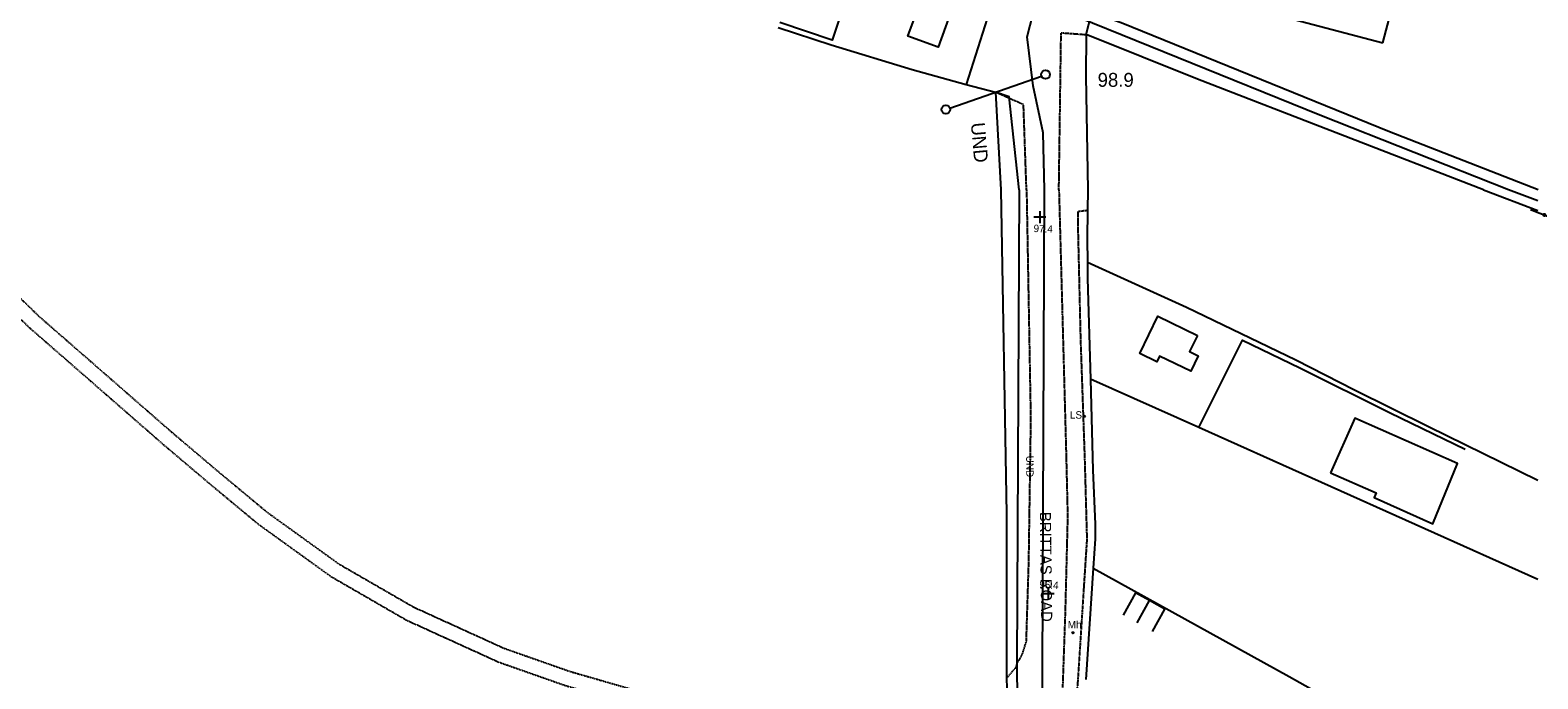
# Model space of a CAD drawing. Header units: metres. Extents: x 611948 to 1225781, y 656699 to 1316021.
# Tile 94 of 169: x 612341 to 612748, y 659311 to 659486. Entities that reach past the tile are written whole.
import ezdxf

# ---------------------------------------------------------------- set-up
doc = ezdxf.new("R2010")
doc.units = ezdxf.units.M
doc.linetypes.add('4696-06$0$PECK', pattern=[0.2, 0.1, -0.1])
doc.linetypes.add('4696-A$0$PECK', pattern=[0.2, 0.1, -0.1])
for name, color, linetype in [('4696-06$0$BLD_OTL_S', 253, 'Continuous'), ('4696-06$0$GEN_LIN_D', 253, 'Continuous'), ('4696-06$0$GEN_PCK_D', 253, '4696-06$0$PECK'), ('4696-06$0$HT_CTRL', 253, 'Continuous'), ('4696-06$0$OTHER_SYM', 253, 'Continuous'), ('4696-06$0$POLE_SYMB', 253, 'Continuous'), ('4696-06$0$ROADS', 253, 'Continuous'), ('4696-06$0$ROADS_CTR', 253, 'Continuous'), ('4696-06$0$ROADS_PCK', 253, '4696-06$0$PECK'), ('4696-06$0$TOWNLAND', 253, 'Continuous'), ('4696-07$0$POLE_SYMB', 253, 'Continuous'), ('4696-A$0$BDY_SYM', 253, 'Continuous'), ('4696-A$0$BLD_OTL_S', 253, 'Continuous'), ('4696-A$0$GEN_LIN_D', 253, 'Continuous'), ('4696-A$0$GEN_PCK_D', 253, '4696-A$0$PECK'), ('4696-A$0$HT_CTRL', 253, 'Continuous'), ('4696-A$0$ROADS', 253, 'Continuous'), ('4696-A$0$ROADS_CTR', 253, 'Continuous'), ('4696-A$0$TOWNLAND', 253, 'Continuous')]:
    doc.layers.add(name, color=color, linetype=linetype)
doc.styles.add('4696-06$0$STANDARD', font='txt')
doc.styles.add('4696-A$0$STANDARD', font='txt')

# ---------------------------------------------------------------- blocks, each defined once
blk = doc.blocks.new('4696-06$0$13', base_point=(160450.170478, 242323.105036))
blk.add_circle((160450.170478, 242323.105036), 0.187958)
blk = doc.blocks.new('4696-06$0$35', base_point=(150.27109, 306.896499))
for p, q in [((151.914023, 306.896499), (148.62816, 306.896499)), ((150.27109, 308.539432), (150.27109, 305.253567))]:
    blk.add_line(p, q)
blk = doc.blocks.new('4696-06')
at = {"layer": '4696-06$0$BLD_OTL_S', "flags": 128}
for points in [[(612655.852, 659403.752), (612653.727, 659399.392), (612656.063, 659398.253), (612654.021, 659394.062), (612645.616, 659398.158), (612644.851, 659396.589), (612640.258, 659398.826), (612645.191, 659408.948), (612655.852, 659403.752)], [(612691.796, 659366.688), (612704.064, 659361.27), (612703.524, 659360.027), (612719.402, 659352.952), (612725.985, 659369.183), (612698.344, 659381.395), (612691.796, 659366.688)]]:
    blk.add_lwpolyline(points, dxfattribs=at)
at = {"layer": '4696-06$0$GEN_LIN_D', "flags": 128}
for points in [[(612602.782, 659442.99), (612604.282, 659355.652), (612604.327, 659311.313)], [(612626.25, 659442.989), (612626.189, 659437.513)], [(612733.009, 659442.989), (612747.716, 659437.435)], [(612626.189, 659437.513), (612626.102, 659429.669), (612626.171, 659423.467)], [(612626.171, 659423.467), (612626.129, 659419.066), (612627.016, 659391.962)], [(612626.171, 659423.467), (612652.841, 659411.368), (612682.4, 659397.114), (612698.266, 659389.052), (612718.203, 659379.128), (612747.716, 659364.673)], [(612656.251, 659378.878), (612667.956, 659402.472), (612683.461, 659394.997), (612707.834, 659382.822), (612728.095, 659373.029)], [(612656.251, 659378.878), (612627.016, 659391.962)], [(612627.016, 659391.962), (612627.59, 659367.359), (612628.217, 659352.79), (612628.218, 659348.909), (612627.705, 659340.936)], [(612747.716, 659337.947), (612656.251, 659378.878)], [(612627.705, 659340.936), (612625.676, 659310.931)], [(612627.705, 659340.936), (612680.572, 659311.707), (612705.051, 659297.958), (612747.716, 659274.399)], [(612642.881, 659332.206), (612639.145, 659334.302), (612635.789, 659328.322)], [(612639.586, 659326.191), (612642.881, 659332.206)], [(612643.68, 659323.893), (612647.037, 659329.873), (612642.881, 659332.206)], [(612604.327, 659311.313), (612604.452, 659305.872), (612603.624, 659304.376), (612603.319, 659303.417), (612603.008, 659301.157), (612602.079, 659299.582), (612600.493, 659298.349), (612599.447, 659297.274), (612599.057, 659295.716)]]:
    blk.add_lwpolyline(points, dxfattribs=at)
at = {"layer": '4696-06$0$GEN_PCK_D', "flags": 128}
for points in [[(612590.498, 659292.096), (612574.677, 659293.117), (612552.217, 659294.91), (612534.763, 659297.239), (612509.559, 659302.208), (612485.244, 659309.232), (612467.369, 659315.505), (612442.496, 659326.814), (612422.128, 659338.561), (612402.452, 659352.725), (612389.84, 659363.193), (612377.249, 659373.839), (612340.615, 659405.776), (612320.565, 659425.203), (612308.208, 659438.652), (612304.41, 659442.991)], [(612590.678, 659296.058), (612574.963, 659297.105), (612552.641, 659298.888), (612535.414, 659301.187), (612510.501, 659306.098), (612486.463, 659313.043), (612468.862, 659319.219), (612444.328, 659330.375), (612424.3, 659341.924), (612404.899, 659355.89), (612392.407, 659366.258), (612379.851, 659376.877), (612343.324, 659408.719), (612323.431, 659427.995), (612309.651, 659442.991)], [(612622.925, 659300.813), (612623.651, 659311.043), (612626.075, 659348.764), (612625.464, 659370.8), (612624.356, 659402.705), (612623.68, 659431.467), (612623.663, 659437.207), (612626.189, 659437.513)]]:
    blk.add_lwpolyline(points, dxfattribs=at)
at = {"layer": '4696-06$0$ROADS', "flags": 128}
for points in [[(612602.782, 659442.99), (612604.282, 659355.652), (612604.327, 659311.313)], [(612626.25, 659442.989), (612626.189, 659437.513)], [(612733.009, 659442.989), (612747.716, 659437.435)], [(612626.189, 659437.513), (612626.102, 659429.669), (612626.171, 659423.467)], [(612626.171, 659423.467), (612626.129, 659419.066), (612627.016, 659391.962)], [(612627.016, 659391.962), (612627.59, 659367.359), (612628.217, 659352.79), (612628.218, 659348.909), (612627.705, 659340.936)], [(612627.705, 659340.936), (612625.676, 659310.931)], [(612604.327, 659311.313), (612604.452, 659305.872), (612603.624, 659304.376), (612603.319, 659303.417), (612603.008, 659301.157), (612602.079, 659299.582), (612600.493, 659298.349), (612599.447, 659297.274), (612599.057, 659295.716)]]:
    blk.add_lwpolyline(points, dxfattribs=at)
at = {"layer": '4696-06$0$ROADS_CTR', "flags": 128}
for points in [[(612613.903, 659291.306), (612614.552, 659442.989)], [(612747.716, 659440.036), (612739.823, 659442.989)]]:
    blk.add_lwpolyline(points, dxfattribs=at)
at = {"layer": '4696-06$0$ROADS_PCK', "flags": 128}
for points in [[(612609.704, 659442.99), (612610.815, 659381.489), (612610.24, 659342.796), (612609.571, 659321.192), (612608.514, 659317.776), (612607.092, 659315.212)], [(612618.447, 659442.989), (612620.356, 659373.058), (612620.785, 659355.009), (612620.136, 659329.322), (612619.338, 659306.224), (612619.699, 659305.006), (612620.778, 659302.709), (612621.678, 659301.75), (612622.925, 659300.813)], [(612607.092, 659315.212), (612606.675, 659314.024), (612604.327, 659311.313)]]:
    blk.add_lwpolyline(points, dxfattribs=at)
at = {"layer": '4696-06$0$TOWNLAND', "flags": 128}
for points in [[(612607.703, 659442.99), (612607.092, 659315.212)], [(612607.092, 659315.212), (612607.3, 659294.95)]]:
    blk.add_lwpolyline(points, dxfattribs=at)
at = {"layer": '4696-06$0$HT_CTRL'}
for p in [(612613.287, 659435.636), (612615.558, 659334.027)]:
    blk.add_blockref('4696-06$0$35', p, dxfattribs=at)
at = {"layer": '4696-06$0$OTHER_SYM'}
blk.add_blockref('4696-06$0$13', (612622.228, 659323.53), dxfattribs=at)
at = {"layer": '4696-06$0$POLE_SYMB'}
blk.add_blockref('4696-06$0$13', (612625.303, 659381.956), dxfattribs=at)
at = {"layer": '4696-06$0$HT_CTRL', "style": '4696-06$0$STANDARD'}
for s, rotation, p in [('97.4', -2.5, (612611.567, 659431.624)), ('96.4', -3.3, (612613.105, 659335.6))]:
    blk.add_text(s, height=2, rotation=rotation, dxfattribs=at).set_placement(p)
at = {"layer": '4696-06$0$OTHER_SYM', "style": '4696-06$0$STANDARD'}
blk.add_text('Mh', height=2, rotation=-0.1, dxfattribs=at).set_placement((612620.833, 659324.736))
at = {"layer": '4696-06$0$POLE_SYMB', "style": '4696-06$0$STANDARD'}
blk.add_text('LS', height=2, rotation=-0.1, dxfattribs=at).set_placement((612621.417, 659381.295))
at = {"layer": '4696-06$0$ROADS', "style": '4696-06$0$STANDARD'}
blk.add_text('BRITTAS ROAD', height=3, rotation=-89.30002, dxfattribs=at).set_placement((612613.303, 659356.122))
blk.add_text('BRITTAS ROAD', height=3, rotation=-89.30002, dxfattribs=at).set_placement((612613.303, 659356.122))
at = {"layer": '4696-06$0$TOWNLAND', "style": '4696-06$0$STANDARD'}
blk.add_text('UND', height=2, rotation=-89.70002, dxfattribs=at).set_placement((612609.603, 659371.291))
blk = doc.blocks.new('4696-07$0$36', base_point=(144.988486, 310.919762))
blk.add_line((140.875383, 310.92339), (149.050238, 310.92339))
at = {"const_width": 0.539928}
blk.add_lwpolyline([(144.673376, 310.923808, 1), (145.213304, 310.923808, 1)], format="xyb", close=True, dxfattribs=at)
blk = doc.blocks.new('4696-07')
at = {"layer": '4696-07$0$POLE_SYMB', "rotation": 338.5140000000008}
blk.add_blockref('4696-07$0$36', (612749.524, 659436.212), dxfattribs=at)
blk = doc.blocks.new('4696-A$0$43', base_point=(147.36021, 308.857352))
blk.add_line((153.849537, 308.848253), (140.769785, 308.848253))
for centre in [(140.180307, 308.837153), (154.439015, 308.859353)]:
    blk.add_circle(centre, 0.589583)
blk = doc.blocks.new('4696-A')
at = {"layer": '4696-A$0$BLD_OTL_S', "flags": 128}
for points in [[(612705.887, 659482.676), (612727.129, 659563.169), (612669.318, 659578.432), (612648.077, 659497.939), (612705.887, 659482.676)], [(612546.218, 659497.514), (612556.876, 659493.988), (612555.796, 659490.734), (612559.297, 659489.578), (612557.249, 659483.407), (612543.099, 659488.088)], [(612589.819, 659492.421), (612585.83, 659481.507), (612577.693, 659484.48), (612581.682, 659495.393), (612589.819, 659492.421)]]:
    blk.add_lwpolyline(points, dxfattribs=at)
at = {"layer": '4696-A$0$GEN_LIN_D', "flags": 128}
for points in [[(612599.714, 659491.201), (612593.45, 659471.446)], [(612747.788, 659442.989), (612707.669, 659458.611), (612635.244, 659487.996), (612627.296, 659490.807)], [(612542.655, 659486.752), (612556.944, 659482.068), (612578.838, 659475.484), (612593.45, 659471.446)], [(612625.77, 659484.876), (612625.746, 659473.62), (612626.25, 659442.99)], [(612733.008, 659442.989), (612655.852, 659472.845), (612625.77, 659484.876)], [(612593.45, 659471.446), (612601.313, 659469.31)], [(612601.313, 659469.31), (612602.782, 659442.99)]]:
    blk.add_lwpolyline(points, dxfattribs=at)
at = {"layer": '4696-A$0$GEN_PCK_D', "flags": 128}
for points in [[(612618.447, 659442.99), (612619.043, 659485.361), (612625.77, 659484.876)], [(612609.704, 659442.99), (612608.896, 659465.963), (612601.313, 659469.31)]]:
    blk.add_lwpolyline(points, dxfattribs=at)
at = {"layer": '4696-A$0$ROADS', "flags": 128}
for points in [[(612599.714, 659491.201), (612593.45, 659471.446)], [(612625.77, 659484.876), (612627.296, 659490.807)], [(612625.77, 659484.876), (612627.296, 659490.807)], [(612747.788, 659442.989), (612707.669, 659458.611), (612635.244, 659487.996), (612627.296, 659490.807)], [(612625.77, 659484.876), (612625.746, 659473.62), (612626.25, 659442.99)], [(612733.008, 659442.989), (612655.852, 659472.845), (612625.77, 659484.876)], [(612593.45, 659471.446), (612601.313, 659469.31)], [(612601.313, 659469.31), (612602.782, 659442.99)]]:
    blk.add_lwpolyline(points, dxfattribs=at)
at = {"layer": '4696-A$0$ROADS_CTR', "flags": 128}
for points in [[(612614.552, 659442.99), (612614.19, 659458.336), (612611.506, 659471.009), (612609.867, 659484.304), (612612.418, 659494.054)], [(612739.822, 659442.989), (612688.848, 659463.121), (612612.418, 659494.054)]]:
    blk.add_lwpolyline(points, dxfattribs=at)
at = {"layer": '4696-A$0$TOWNLAND', "flags": 128}
for points in [[(612542.655, 659486.752), (612556.944, 659482.068), (612578.838, 659475.484), (612593.45, 659471.446)], [(612593.45, 659471.446), (612601.313, 659469.31)], [(612607.703, 659442.99), (612604.994, 659468.044), (612601.313, 659469.31)]]:
    blk.add_lwpolyline(points, dxfattribs=at)
at = {"layer": '4696-A$0$BDY_SYM', "xscale": 2, "yscale": 2, "rotation": 199.1930000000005}
blk.add_blockref('4696-A$0$43', (612601.313, 659469.31), dxfattribs=at)
at = {"layer": '4696-A$0$TOWNLAND', "xscale": 2, "yscale": 2, "rotation": 199.1930000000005}
blk.add_blockref('4696-A$0$43', (612601.313, 659469.31), dxfattribs=at)
at = {"layer": '4696-A$0$HT_CTRL', "style": '4696-A$0$STANDARD'}
blk.add_text('98.9', height=3.75, rotation=-0.1, dxfattribs=at).set_placement((612628.888, 659470.792))
at = {"layer": '4696-A$0$TOWNLAND', "style": '4696-A$0$STANDARD'}
blk.add_text('UND', height=3.75, rotation=-84.90002, dxfattribs=at).set_placement((612594.666, 659461.002))
blk = doc.blocks.new('OS Mapping')
for name in ['4696-A', '4696-06', '4696-07']:
    blk.add_blockref(name, (0, 0))

msp = doc.modelspace()

# ---------------------------------------------------------------- block references
msp.add_blockref('OS Mapping', (0, 0))

doc.saveas('drawing.dxf')
